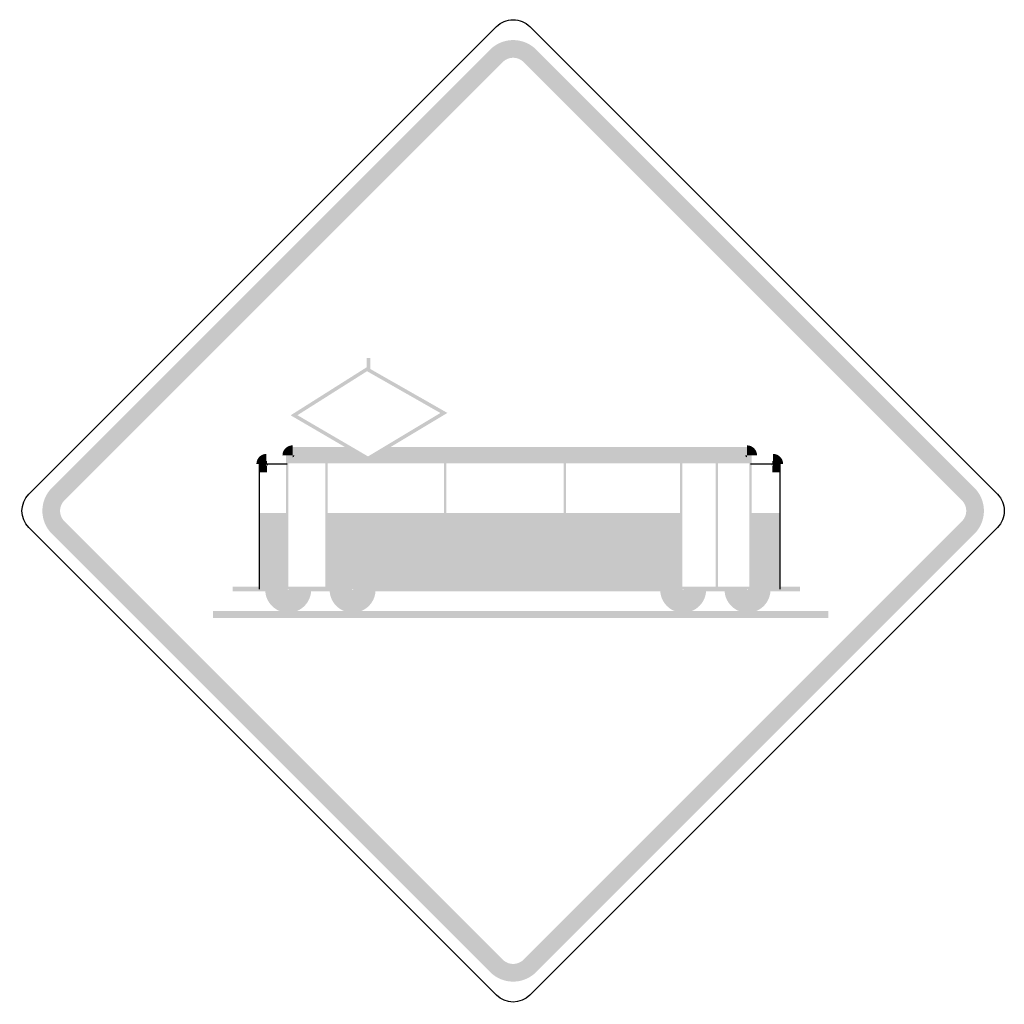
# Model space of a CAD drawing. Header units: inches. Extents: x -0.5 to 0.5, y -0.5 to 0.5.
import ezdxf

# ---------------------------------------------------------------- set-up
doc = ezdxf.new("R2010")
doc.units = ezdxf.units.IN
doc.header["$MEASUREMENT"] = 0

msp = doc.modelspace()

# ---------------------------------------------------------------- hatches: boundary and pattern name
for points in [[(0.02449, 0.46966), (0.02224, 0.47171), (0.01981, 0.47354), (0.01722, 0.47515), (0.01449, 0.47651), (0.01165, 0.47761), (0.00872, 0.47844), (0.00573, 0.479), (0.00269, 0.47928), (-0.00035, 0.47928), (-0.00339, 0.479), (-0.00638, 0.47844), (-0.00931, 0.47761), (-0.01215, 0.47651), (-0.01488, 0.47515), (-0.01747, 0.47354), (-0.0199, 0.47171), (-0.02215, 0.46966), (-0.00943, 0.45694), (-0.00841, 0.45787), (-0.0073, 0.4587), (-0.00612, 0.45943), (-0.00488, 0.46005), (-0.00359, 0.46055), (-0.00226, 0.46093), (-0.0009, 0.46118), (0.00048, 0.46131), (0.00186, 0.46131), (0.00324, 0.46118), (0.0046, 0.46093), (0.00593, 0.46055), (0.00723, 0.46005), (0.00846, 0.45943), (0.00964, 0.4587), (0.01075, 0.45787), (0.01177, 0.45694), (0.02449, 0.46966)], [(-0.4546, 0.01177), (-0.00943, 0.45694), (-0.02215, 0.46966), (-0.46731, 0.02449), (-0.4546, 0.01177)], [(0.01177, 0.45694), (0.45694, 0.01177), (0.46966, 0.02449), (0.02449, 0.46966), (0.01177, 0.45694)], [(-0.14756, 0.15649), (-0.14748, 0.14708), (-0.22483, 0.0982), (-0.14615, 0.05227), (-0.06559, 0.10062), (-0.14638, 0.14664), (-0.14816, 0.14352), (-0.07272, 0.10054), (-0.14618, 0.05645), (-0.2179, 0.09832), (-0.14386, 0.14511), (-0.14396, 0.15652), (-0.14756, 0.15649)], [(-0.22292, 0.06765), (-0.22386, 0.06761), (-0.22479, 0.06748), (-0.22571, 0.06726), (-0.2266, 0.06696), (-0.22746, 0.06658), (-0.22828, 0.06612), (-0.22906, 0.06559), (-0.22979, 0.06499), (-0.23045, 0.06432), (-0.23105, 0.0636), (-0.23158, 0.06282), (-0.23204, 0.062), (-0.23242, 0.06114), (-0.23272, 0.06025), (-0.23294, 0.05933), (-0.23307, 0.0584), (-0.23311, 0.05746), (-0.22112, 0.05746), (-0.22113, 0.05729), (-0.22115, 0.05713), (-0.22119, 0.05697), (-0.22124, 0.05681), (-0.22131, 0.05666), (-0.22139, 0.05651), (-0.22148, 0.05637), (-0.22159, 0.05625), (-0.22171, 0.05613), (-0.22183, 0.05602), (-0.22197, 0.05593), (-0.22212, 0.05585), (-0.22227, 0.05578), (-0.22243, 0.05573), (-0.22259, 0.05569), (-0.22275, 0.05567), (-0.22292, 0.05566), (-0.22292, 0.06765)], [(-0.22829, 0.05829), (-0.14616, 0.05436), (-0.16765, 0.06612), (-0.22279, 0.06612), (-0.22829, 0.05829)], [(-0.14616, 0.05436), (0.24209, 0.05893), (0.23867, 0.06612), (-0.12656, 0.06612), (-0.14616, 0.05436)], [(0.24886, 0.05746), (0.24882, 0.0584), (0.24869, 0.05933), (0.24847, 0.06025), (0.24817, 0.06114), (0.24779, 0.062), (0.24733, 0.06282), (0.2468, 0.0636), (0.2462, 0.06432), (0.24553, 0.06499), (0.24481, 0.06559), (0.24403, 0.06612), (0.24321, 0.06658), (0.24235, 0.06696), (0.24146, 0.06726), (0.24054, 0.06748), (0.23961, 0.06761), (0.23867, 0.06765), (0.23867, 0.05566), (0.2385, 0.05567), (0.23834, 0.05569), (0.23817, 0.05573), (0.23802, 0.05578), (0.23786, 0.05585), (0.23772, 0.05593), (0.23758, 0.05602), (0.23745, 0.05613), (0.23734, 0.05625), (0.23723, 0.05637), (0.23714, 0.05651), (0.23706, 0.05666), (0.23699, 0.05681), (0.23694, 0.05697), (0.2369, 0.05713), (0.23688, 0.05729), (0.23687, 0.05746), (0.24886, 0.05746)], [(-0.24937, 0.05899), (-0.25037, 0.05894), (-0.25135, 0.05879), (-0.25232, 0.05855), (-0.25327, 0.05821), (-0.25417, 0.05779), (-0.25503, 0.05727), (-0.25583, 0.05668), (-0.25657, 0.056), (-0.25725, 0.05526), (-0.25784, 0.05446), (-0.25836, 0.0536), (-0.25878, 0.0527), (-0.25912, 0.05176), (-0.25936, 0.05078), (-0.25951, 0.0498), (-0.25956, 0.0488), (-0.24757, 0.0488), (-0.24758, 0.04862), (-0.2476, 0.04845), (-0.24764, 0.04827), (-0.2477, 0.04811), (-0.24778, 0.04795), (-0.24787, 0.0478), (-0.24798, 0.04766), (-0.24809, 0.04752), (-0.24822, 0.04741), (-0.24837, 0.0473), (-0.24852, 0.04721), (-0.24868, 0.04713), (-0.24884, 0.04707), (-0.24902, 0.04703), (-0.24919, 0.04701), (-0.24937, 0.047), (-0.24937, 0.05899)], [(-0.25593, 0.05176), (-0.25593, 0.04042), (-0.24874, 0.04042), (-0.24874, 0.05176), (-0.25593, 0.05176)], [(-0.22709, -0.07827), (-0.22709, 0.05829), (-0.22949, 0.05829), (-0.22949, -0.07827), (-0.22709, -0.07827)], [(-0.22829, 0.04933), (-0.22901, 0.05837), (-0.14616, 0.05436), (-0.14616, 0.04933), (-0.22829, 0.04933)], [(-0.1871, -0.07827), (-0.1871, 0.05463), (-0.1895, 0.05463), (-0.1895, -0.07827), (-0.1871, -0.07827)], [(-0.14616, 0.04933), (0.24209, 0.04933), (0.24209, 0.05893), (-0.14616, 0.05436), (-0.14616, 0.04933)], [(-0.06668, -0.00708), (-0.06668, 0.05603), (-0.06908, 0.05603), (-0.06908, -0.00708), (-0.06668, -0.00708)], [(0.05236, 0.05514), (0.05236, -0.00701), (0.05475, -0.00701), (0.05475, 0.05514), (0.05236, 0.05514)], [(0.173, -0.07827), (0.173, 0.05652), (0.1706, 0.05652), (0.1706, -0.07827), (0.173, -0.07827)], [(0.20911, -0.07827), (0.20911, 0.05563), (0.20671, 0.05563), (0.20671, -0.07827), (0.20911, -0.07827)], [(0.24329, -0.07827), (0.24329, 0.05843), (0.2409, 0.05843), (0.2409, -0.07827), (0.24329, -0.07827)], [(0.27531, 0.0488), (0.27526, 0.0498), (0.27511, 0.05078), (0.27487, 0.05176), (0.27453, 0.0527), (0.2741, 0.0536), (0.27359, 0.05446), (0.27299, 0.05526), (0.27232, 0.056), (0.27158, 0.05668), (0.27078, 0.05727), (0.26992, 0.05779), (0.26901, 0.05821), (0.26807, 0.05855), (0.2671, 0.05879), (0.26611, 0.05894), (0.26511, 0.05899), (0.26511, 0.047), (0.26494, 0.04701), (0.26476, 0.04703), (0.26459, 0.04707), (0.26443, 0.04713), (0.26427, 0.04721), (0.26411, 0.0473), (0.26397, 0.04741), (0.26384, 0.04752), (0.26372, 0.04766), (0.26362, 0.0478), (0.26353, 0.04795), (0.26345, 0.04811), (0.26339, 0.04827), (0.26335, 0.04845), (0.26332, 0.04862), (0.26331, 0.0488), (0.27531, 0.0488)], [(0.26448, 0.05176), (0.26448, 0.04042), (0.27168, 0.04042), (0.27168, 0.05176), (0.26448, 0.05176)], [(-0.46731, 0.02449), (-0.46949, 0.02209), (-0.47142, 0.01949), (-0.47308, 0.01672), (-0.47446, 0.01379), (-0.47555, 0.01074), (-0.47634, 0.0076), (-0.47681, 0.0044), (-0.47697, 0.00117), (-0.47681, -0.00206), (-0.47634, -0.00526), (-0.47555, -0.0084), (-0.47446, -0.01145), (-0.47308, -0.01437), (-0.47142, -0.01715), (-0.46949, -0.01975), (-0.46731, -0.02215), (-0.4546, -0.00943), (-0.45558, -0.00834), (-0.45646, -0.00716), (-0.45722, -0.0059), (-0.45785, -0.00457), (-0.45834, -0.00318), (-0.4587, -0.00175), (-0.45891, -0.0003), (-0.45899, 0.00117), (-0.45891, 0.00264), (-0.4587, 0.0041), (-0.45834, 0.00552), (-0.45785, 0.00691), (-0.45722, 0.00824), (-0.45646, 0.0095), (-0.45558, 0.01068), (-0.4546, 0.01177), (-0.46731, 0.02449)], [(0.46966, -0.02215), (0.47171, -0.0199), (0.47354, -0.01747), (0.47515, -0.01488), (0.47651, -0.01215), (0.47761, -0.00931), (0.47844, -0.00638), (0.479, -0.00339), (0.47928, -0.00035), (0.47928, 0.00269), (0.479, 0.00573), (0.47844, 0.00872), (0.47761, 0.01165), (0.47651, 0.01449), (0.47515, 0.01722), (0.47354, 0.01981), (0.47171, 0.02224), (0.46966, 0.02449), (0.45694, 0.01177), (0.45787, 0.01075), (0.4587, 0.00964), (0.45943, 0.00846), (0.46005, 0.00723), (0.46055, 0.00593), (0.46093, 0.0046), (0.46118, 0.00324), (0.46131, 0.00186), (0.46131, 0.00048), (0.46118, -0.0009), (0.46093, -0.00226), (0.46055, -0.00359), (0.46005, -0.00488), (0.45943, -0.00612), (0.4587, -0.0073), (0.45787, -0.00841), (0.45694, -0.00943), (0.46966, -0.02215)], [(-0.00943, -0.4546), (-0.4546, -0.00943), (-0.46731, -0.02215), (-0.02215, -0.46731), (-0.00943, -0.4546)], [(-0.25659, -0.07827), (-0.22829, -0.07827), (-0.22829, -0.00094), (-0.25659, -0.00094), (-0.25659, -0.07827)], [(-0.1883, -0.07827), (-0.1883, -0.00094), (0.1718, -0.00094), (0.1718, -0.07827), (-0.1883, -0.07827)], [(0.45694, -0.00943), (0.01177, -0.4546), (0.02449, -0.46731), (0.46966, -0.02215), (0.45694, -0.00943)], [(0.24209, -0.07827), (0.27234, -0.07827), (0.27234, -0.00094), (0.24209, -0.00094), (0.24209, -0.07827)], [(-0.28357, -0.08066), (0.29252, -0.08066), (0.29252, -0.07587), (-0.28357, -0.07587), (-0.28357, -0.08066)], [(-0.25063, -0.07891), (-0.25053, -0.08113), (-0.25021, -0.08333), (-0.24969, -0.08549), (-0.24896, -0.08759), (-0.24804, -0.08961), (-0.24693, -0.09153), (-0.24564, -0.09334), (-0.24418, -0.09502), (-0.24257, -0.09656), (-0.24083, -0.09793), (-0.23896, -0.09913), (-0.23699, -0.10015), (-0.23492, -0.10097), (-0.23279, -0.1016), (-0.23061, -0.10202), (-0.2284, -0.10223), (-0.22618, -0.10223), (-0.22397, -0.10202), (-0.22178, -0.1016), (-0.21965, -0.10097), (-0.21759, -0.10015), (-0.21562, -0.09913), (-0.21375, -0.09793), (-0.212, -0.09656), (-0.21039, -0.09502), (-0.20894, -0.09334), (-0.20765, -0.09153), (-0.20654, -0.08961), (-0.20562, -0.08759), (-0.20489, -0.08549), (-0.20437, -0.08333), (-0.20405, -0.08113), (-0.20394, -0.07891), (-0.22793, -0.07891), (-0.22793, -0.07885), (-0.22792, -0.07879), (-0.2279, -0.07873), (-0.22788, -0.07868), (-0.22786, -0.07862), (-0.22783, -0.07857), (-0.22779, -0.07852), (-0.22775, -0.07847), (-0.22771, -0.07843), (-0.22766, -0.07839), (-0.22761, -0.07836), (-0.22755, -0.07833), (-0.2275, -0.07831), (-0.22744, -0.07829), (-0.22738, -0.07828), (-0.22732, -0.07827), (-0.22726, -0.07827), (-0.2272, -0.07828), (-0.22714, -0.07829), (-0.22708, -0.07831), (-0.22702, -0.07833), (-0.22697, -0.07836), (-0.22692, -0.07839), (-0.22687, -0.07843), (-0.22682, -0.07847), (-0.22678, -0.07852), (-0.22675, -0.07857), (-0.22672, -0.07862), (-0.22669, -0.07868), (-0.22667, -0.07873), (-0.22666, -0.07879), (-0.22665, -0.07885), (-0.22665, -0.07891), (-0.25063, -0.07891)], [(-0.18524, -0.07891), (-0.18514, -0.08113), (-0.18482, -0.08333), (-0.1843, -0.08549), (-0.18357, -0.08759), (-0.18265, -0.08961), (-0.18154, -0.09153), (-0.18025, -0.09334), (-0.1788, -0.09502), (-0.17719, -0.09656), (-0.17544, -0.09793), (-0.17357, -0.09913), (-0.1716, -0.10015), (-0.16954, -0.10097), (-0.16741, -0.1016), (-0.16522, -0.10202), (-0.16301, -0.10223), (-0.16079, -0.10223), (-0.15858, -0.10202), (-0.1564, -0.1016), (-0.15427, -0.10097), (-0.1522, -0.10015), (-0.15023, -0.09913), (-0.14836, -0.09793), (-0.14662, -0.09656), (-0.14501, -0.09502), (-0.14355, -0.09334), (-0.14226, -0.09153), (-0.14115, -0.08961), (-0.14023, -0.08759), (-0.1395, -0.08549), (-0.13898, -0.08333), (-0.13866, -0.08113), (-0.13856, -0.07891), (-0.16254, -0.07891), (-0.16254, -0.07885), (-0.16253, -0.07879), (-0.16252, -0.07873), (-0.1625, -0.07868), (-0.16247, -0.07862), (-0.16244, -0.07857), (-0.1624, -0.07852), (-0.16236, -0.07847), (-0.16232, -0.07843), (-0.16227, -0.07839), (-0.16222, -0.07836), (-0.16217, -0.07833), (-0.16211, -0.07831), (-0.16205, -0.07829), (-0.16199, -0.07828), (-0.16193, -0.07827), (-0.16187, -0.07827), (-0.16181, -0.07828), (-0.16175, -0.07829), (-0.16169, -0.07831), (-0.16164, -0.07833), (-0.16158, -0.07836), (-0.16153, -0.07839), (-0.16148, -0.07843), (-0.16144, -0.07847), (-0.1614, -0.07852), (-0.16136, -0.07857), (-0.16133, -0.07862), (-0.16131, -0.07868), (-0.16129, -0.07873), (-0.16127, -0.07879), (-0.16126, -0.07885), (-0.16126, -0.07891), (-0.18524, -0.07891)], [(0.15048, -0.07891), (0.15059, -0.08113), (0.1509, -0.08333), (0.15143, -0.08549), (0.15216, -0.08759), (0.15308, -0.08961), (0.15419, -0.09153), (0.15548, -0.09334), (0.15693, -0.09502), (0.15854, -0.09656), (0.16029, -0.09793), (0.16215, -0.09913), (0.16413, -0.10015), (0.16619, -0.10097), (0.16832, -0.1016), (0.1705, -0.10202), (0.17272, -0.10223), (0.17494, -0.10223), (0.17715, -0.10202), (0.17933, -0.1016), (0.18146, -0.10097), (0.18352, -0.10015), (0.1855, -0.09913), (0.18737, -0.09793), (0.18911, -0.09656), (0.19072, -0.09502), (0.19218, -0.09334), (0.19346, -0.09153), (0.19457, -0.08961), (0.1955, -0.08759), (0.19622, -0.08549), (0.19675, -0.08333), (0.19706, -0.08113), (0.19717, -0.07891), (0.17319, -0.07891), (0.17319, -0.07885), (0.1732, -0.07879), (0.17321, -0.07873), (0.17323, -0.07868), (0.17326, -0.07862), (0.17329, -0.07857), (0.17332, -0.07852), (0.17336, -0.07847), (0.17341, -0.07843), (0.17346, -0.07839), (0.17351, -0.07836), (0.17356, -0.07833), (0.17362, -0.07831), (0.17368, -0.07829), (0.17374, -0.07828), (0.1738, -0.07827), (0.17386, -0.07827), (0.17392, -0.07828), (0.17398, -0.07829), (0.17404, -0.07831), (0.17409, -0.07833), (0.17415, -0.07836), (0.1742, -0.07839), (0.17425, -0.07843), (0.17429, -0.07847), (0.17433, -0.07852), (0.17436, -0.07857), (0.1744, -0.07862), (0.17442, -0.07868), (0.17444, -0.07873), (0.17445, -0.07879), (0.17446, -0.07885), (0.17447, -0.07891), (0.15048, -0.07891)], [(0.21587, -0.07891), (0.21598, -0.08113), (0.21629, -0.08333), (0.21681, -0.08549), (0.21754, -0.08759), (0.21846, -0.08961), (0.21958, -0.09153), (0.22086, -0.09334), (0.22232, -0.09502), (0.22393, -0.09656), (0.22567, -0.09793), (0.22754, -0.09913), (0.22952, -0.10015), (0.23158, -0.10097), (0.23371, -0.1016), (0.23589, -0.10202), (0.2381, -0.10223), (0.24032, -0.10223), (0.24253, -0.10202), (0.24472, -0.1016), (0.24685, -0.10097), (0.24891, -0.10015), (0.25088, -0.09913), (0.25275, -0.09793), (0.2545, -0.09656), (0.25611, -0.09502), (0.25756, -0.09334), (0.25885, -0.09153), (0.25996, -0.08961), (0.26088, -0.08759), (0.26161, -0.08549), (0.26213, -0.08333), (0.26245, -0.08113), (0.26256, -0.07891), (0.23857, -0.07891), (0.23858, -0.07885), (0.23858, -0.07879), (0.2386, -0.07873), (0.23862, -0.07868), (0.23864, -0.07862), (0.23867, -0.07857), (0.23871, -0.07852), (0.23875, -0.07847), (0.23879, -0.07843), (0.23884, -0.07839), (0.23889, -0.07836), (0.23895, -0.07833), (0.239, -0.07831), (0.23906, -0.07829), (0.23912, -0.07828), (0.23918, -0.07827), (0.23924, -0.07827), (0.2393, -0.07828), (0.23936, -0.07829), (0.23942, -0.07831), (0.23948, -0.07833), (0.23953, -0.07836), (0.23958, -0.07839), (0.23963, -0.07843), (0.23968, -0.07847), (0.23972, -0.07852), (0.23975, -0.07857), (0.23978, -0.07862), (0.23981, -0.07868), (0.23983, -0.07873), (0.23984, -0.07879), (0.23985, -0.07885), (0.23985, -0.07891), (0.21587, -0.07891)], [(-0.30384, -0.10774), (0.32138, -0.10774), (0.32138, -0.10054), (-0.30384, -0.10054), (-0.30384, -0.10774)], [(-0.02215, -0.46731), (-0.0199, -0.46937), (-0.01747, -0.4712), (-0.01488, -0.47281), (-0.01215, -0.47416), (-0.00931, -0.47526), (-0.00638, -0.4761), (-0.00339, -0.47666), (-0.00035, -0.47694), (0.00269, -0.47694), (0.00573, -0.47666), (0.00872, -0.4761), (0.01165, -0.47526), (0.01449, -0.47416), (0.01722, -0.47281), (0.01981, -0.4712), (0.02224, -0.46937), (0.02449, -0.46731), (0.01177, -0.4546), (0.01075, -0.45553), (0.00964, -0.45636), (0.00846, -0.45709), (0.00723, -0.45771), (0.00593, -0.45821), (0.0046, -0.45859), (0.00324, -0.45884), (0.00186, -0.45897), (0.00048, -0.45897), (-0.0009, -0.45884), (-0.00226, -0.45859), (-0.00359, -0.45821), (-0.00488, -0.45771), (-0.00612, -0.45709), (-0.0073, -0.45636), (-0.00841, -0.45553), (-0.00943, -0.4546), (-0.02215, -0.46731)]]:
    msp.add_hatch(color=7).paths.add_polyline_path(points)

# ---------------------------------------------------------------- linework, layer by layer
at = {"color": 7}
for p, q in [((-0.25659, -0.07827), (-0.25659, 0.0488)), ((-0.24937, 0.0488), (-0.22829, 0.0488)), ((0.24209, 0.0488), (0.26511, 0.0488)), ((0.27234, -0.07827), (0.27234, 0.0488))]:
    msp.add_line(p, q, dxfattribs=at)
for points in [[(-0.49063, 0.01813), (-0.01579, 0.49297)], [(0.01813, 0.49297), (0.49297, 0.01813)], [(-0.01579, -0.49063), (-0.49063, -0.01579)], [(0.49297, -0.01579), (0.01813, -0.49063)]]:
    msp.add_lwpolyline(points, dxfattribs=at)
for points in [[(-0.01579, 0.49297), (-0.01129, 0.49747), (-0.00519, 0.5), (0.00117, 0.5), (0.00753, 0.5), (0.01363, 0.49747), (0.01813, 0.49297)], [(0.49297, 0.01813), (0.49747, 0.01363), (0.5, 0.00753), (0.5, 0.00117), (0.5, -0.00519), (0.49747, -0.01129), (0.49297, -0.01579)]]:
    msp.add_open_spline(points, degree=3, knots=[0, 0, 0, 0, 1, 1, 1, 2, 2, 2, 2], dxfattribs=at)
for points in [[(-0.49063, -0.01579), (-0.5, -0.00642), (-0.5, 0.00876), (-0.49063, 0.01813)], [(0.01813, -0.49063), (0.00876, -0.5), (-0.00642, -0.5), (-0.01579, -0.49063)]]:
    msp.add_open_spline(points, degree=3, dxfattribs=at)

doc.saveas('drawing.dxf')
